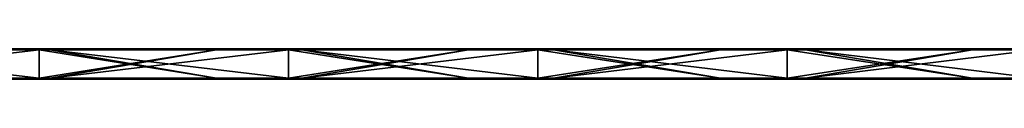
# Model space of a CAD drawing. Header units: millimetres. Extents: x -792 to 792, y -10 to 10.
# Tile 3 of 10: x -598 to -402, y -6 to 0. Entities that reach past the tile are written whole.
import ezdxf

# ---------------------------------------------------------------- set-up
doc = ezdxf.new("R2010")
doc.units = ezdxf.units.MM
doc.header["$LTSCALE"] = 65.185185
for name, color, linetype in [('1', 7, 'CONTINUOUS'), ('10', 7, 'CONTINUOUS'), ('12', 7, 'CONTINUOUS'), ('14', 7, 'CONTINUOUS'), ('2', 7, 'CONTINUOUS'), ('4', 7, 'CONTINUOUS'), ('6', 7, 'CONTINUOUS'), ('8', 7, 'CONTINUOUS')]:
    doc.layers.add(name, color=color, linetype=linetype)

msp = doc.modelspace()

# ---------------------------------------------------------------- linework, layer by layer
at = {"layer": '1', "linetype": 'CONTINUOUS'}
for points in [[(-594.23, 0, 454.8), (-643.74, 0, 454.8), (-594.23, 0, 504.8), (-594.23, 0, 454.8)], [(-643.74, 0, 454.8), (-594.23, 0, 454.8), (-643.74, 0, 404.75), (-643.74, 0, 454.8)], [(-594.23, 0, 504.8), (-643.74, 0, 454.8), (-642.2, 0, 504.8), (-594.23, 0, 504.8)], [(-594.23, 0, 454.8), (-594.23, 0, 404.75), (-643.74, 0, 404.75), (-594.23, 0, 454.8)], [(-609.05, 0, 0.2), (-643.74, 0, 0.2), (-594.23, 0, 4.35), (-609.05, 0, 0.2)], [(-594.23, 0, 4.35), (-643.74, 0, 0.2), (-643.74, 0, 4.35), (-594.23, 0, 4.35)], [(-594.23, 0, 4.35), (-643.74, 0, 4.35), (-594.23, 0, 54.4), (-594.23, 0, 4.35)], [(-594.23, 0, 54.4), (-643.74, 0, 4.35), (-643.74, 0, 54.4), (-594.23, 0, 54.4)], [(-594.23, 0, 54.4), (-643.74, 0, 54.4), (-594.23, 0, 104.45), (-594.23, 0, 54.4)], [(-594.23, 0, 104.45), (-643.74, 0, 54.4), (-643.74, 0, 104.45), (-594.23, 0, 104.45)], [(-594.23, 0, 104.45), (-643.74, 0, 104.45), (-594.23, 0, 154.5), (-594.23, 0, 104.45)], [(-594.23, 0, 154.5), (-643.74, 0, 104.45), (-643.74, 0, 154.5), (-594.23, 0, 154.5)], [(-594.23, 0, 154.5), (-643.74, 0, 154.5), (-594.23, 0, 204.55), (-594.23, 0, 154.5)], [(-594.23, 0, 204.55), (-643.74, 0, 154.5), (-643.74, 0, 204.55), (-594.23, 0, 204.55)], [(-594.23, 0, 204.55), (-643.74, 0, 204.55), (-594.23, 0, 254.6), (-594.23, 0, 204.55)], [(-594.23, 0, 254.6), (-643.74, 0, 204.55), (-643.74, 0, 254.6), (-594.23, 0, 254.6)], [(-594.23, 0, 254.6), (-643.74, 0, 254.6), (-594.23, 0, 304.65), (-594.23, 0, 254.6)], [(-594.23, 0, 304.65), (-643.74, 0, 254.6), (-643.74, 0, 304.65), (-594.23, 0, 304.65)], [(-594.23, 0, 304.65), (-643.74, 0, 304.65), (-594.23, 0, 354.7), (-594.23, 0, 304.65)], [(-594.23, 0, 354.7), (-643.74, 0, 304.65), (-643.74, 0, 354.7), (-594.23, 0, 354.7)], [(-594.23, 0, 354.7), (-643.74, 0, 354.7), (-594.23, 0, 404.75), (-594.23, 0, 354.7)], [(-594.23, 0, 404.75), (-643.74, 0, 354.7), (-643.74, 0, 404.75), (-594.23, 0, 404.75)], [(-594.23, 0, 0.2), (-609.05, 0, 0.2), (-594.23, 0, 4.35), (-594.23, 0, 0.2)], [(-544.71, 0, 454.8), (-594.23, 0, 454.8), (-544.71, 0, 504.8), (-544.71, 0, 454.8)], [(-594.23, 0, 454.8), (-544.71, 0, 454.8), (-594.23, 0, 404.75), (-594.23, 0, 454.8)], [(-544.71, 0, 504.8), (-594.23, 0, 454.8), (-592.15, 0, 504.8), (-544.71, 0, 504.8)], [(-592.15, 0, 504.8), (-594.23, 0, 454.8), (-594.23, 0, 504.8), (-592.15, 0, 504.8)], [(-544.71, 0, 454.8), (-544.71, 0, 404.75), (-594.23, 0, 404.75), (-544.71, 0, 454.8)], [(-559, 0, 0.2), (-594.23, 0, 0.2), (-544.71, 0, 4.35), (-559, 0, 0.2)], [(-544.71, 0, 4.35), (-594.23, 0, 0.2), (-594.23, 0, 4.35), (-544.71, 0, 4.35)], [(-544.71, 0, 4.35), (-594.23, 0, 4.35), (-544.71, 0, 54.4), (-544.71, 0, 4.35)], [(-544.71, 0, 54.4), (-594.23, 0, 4.35), (-594.23, 0, 54.4), (-544.71, 0, 54.4)], [(-544.71, 0, 54.4), (-594.23, 0, 54.4), (-544.71, 0, 104.45), (-544.71, 0, 54.4)], [(-544.71, 0, 104.45), (-594.23, 0, 54.4), (-594.23, 0, 104.45), (-544.71, 0, 104.45)], [(-544.71, 0, 104.45), (-594.23, 0, 104.45), (-544.71, 0, 154.5), (-544.71, 0, 104.45)], [(-544.71, 0, 154.5), (-594.23, 0, 104.45), (-594.23, 0, 154.5), (-544.71, 0, 154.5)], [(-544.71, 0, 154.5), (-594.23, 0, 154.5), (-544.71, 0, 204.55), (-544.71, 0, 154.5)], [(-544.71, 0, 204.55), (-594.23, 0, 154.5), (-594.23, 0, 204.55), (-544.71, 0, 204.55)], [(-544.71, 0, 204.55), (-594.23, 0, 204.55), (-544.71, 0, 254.6), (-544.71, 0, 204.55)], [(-544.71, 0, 254.6), (-594.23, 0, 204.55), (-594.23, 0, 254.6), (-544.71, 0, 254.6)], [(-544.71, 0, 254.6), (-594.23, 0, 254.6), (-544.71, 0, 304.65), (-544.71, 0, 254.6)], [(-544.71, 0, 304.65), (-594.23, 0, 254.6), (-594.23, 0, 304.65), (-544.71, 0, 304.65)], [(-544.71, 0, 304.65), (-594.23, 0, 304.65), (-544.71, 0, 354.7), (-544.71, 0, 304.65)], [(-544.71, 0, 354.7), (-594.23, 0, 304.65), (-594.23, 0, 354.7), (-544.71, 0, 354.7)], [(-544.71, 0, 354.7), (-594.23, 0, 354.7), (-544.71, 0, 404.75), (-544.71, 0, 354.7)], [(-544.71, 0, 404.75), (-594.23, 0, 354.7), (-594.23, 0, 404.75), (-544.71, 0, 404.75)], [(-544.71, 0, 0.2), (-559, 0, 0.2), (-544.71, 0, 4.35), (-544.71, 0, 0.2)], [(-495.19, 0, 454.8), (-544.71, 0, 454.8), (-495.19, 0, 504.8), (-495.19, 0, 454.8)], [(-544.71, 0, 454.8), (-495.19, 0, 454.8), (-544.71, 0, 404.75), (-544.71, 0, 454.8)], [(-495.19, 0, 504.8), (-544.71, 0, 454.8), (-542.1, 0, 504.8), (-495.19, 0, 504.8)], [(-542.1, 0, 504.8), (-544.71, 0, 454.8), (-544.71, 0, 504.8), (-542.1, 0, 504.8)], [(-495.19, 0, 454.8), (-495.19, 0, 404.75), (-544.71, 0, 404.75), (-495.19, 0, 454.8)], [(-508.95, 0, 0.2), (-544.71, 0, 0.2), (-495.19, 0, 4.35), (-508.95, 0, 0.2)], [(-495.19, 0, 4.35), (-544.71, 0, 0.2), (-544.71, 0, 4.35), (-495.19, 0, 4.35)], [(-495.19, 0, 4.35), (-544.71, 0, 4.35), (-495.19, 0, 54.4), (-495.19, 0, 4.35)], [(-495.19, 0, 54.4), (-544.71, 0, 4.35), (-544.71, 0, 54.4), (-495.19, 0, 54.4)], [(-495.19, 0, 54.4), (-544.71, 0, 54.4), (-495.19, 0, 104.45), (-495.19, 0, 54.4)], [(-495.19, 0, 104.45), (-544.71, 0, 54.4), (-544.71, 0, 104.45), (-495.19, 0, 104.45)], [(-495.19, 0, 104.45), (-544.71, 0, 104.45), (-495.19, 0, 154.5), (-495.19, 0, 104.45)], [(-495.19, 0, 154.5), (-544.71, 0, 104.45), (-544.71, 0, 154.5), (-495.19, 0, 154.5)], [(-495.19, 0, 154.5), (-544.71, 0, 154.5), (-495.19, 0, 204.55), (-495.19, 0, 154.5)], [(-495.19, 0, 204.55), (-544.71, 0, 154.5), (-544.71, 0, 204.55), (-495.19, 0, 204.55)], [(-495.19, 0, 204.55), (-544.71, 0, 204.55), (-495.19, 0, 254.6), (-495.19, 0, 204.55)], [(-495.19, 0, 254.6), (-544.71, 0, 204.55), (-544.71, 0, 254.6), (-495.19, 0, 254.6)], [(-495.19, 0, 254.6), (-544.71, 0, 254.6), (-495.19, 0, 304.65), (-495.19, 0, 254.6)], [(-495.19, 0, 304.65), (-544.71, 0, 254.6), (-544.71, 0, 304.65), (-495.19, 0, 304.65)], [(-495.19, 0, 304.65), (-544.71, 0, 304.65), (-495.19, 0, 354.7), (-495.19, 0, 304.65)], [(-495.19, 0, 354.7), (-544.71, 0, 304.65), (-544.71, 0, 354.7), (-495.19, 0, 354.7)], [(-495.19, 0, 354.7), (-544.71, 0, 354.7), (-495.19, 0, 404.75), (-495.19, 0, 354.7)], [(-495.19, 0, 404.75), (-544.71, 0, 354.7), (-544.71, 0, 404.75), (-495.19, 0, 404.75)], [(-495.19, 0, 0.2), (-508.95, 0, 0.2), (-495.19, 0, 4.35), (-495.19, 0, 0.2)], [(-445.67, 0, 454.8), (-495.19, 0, 454.8), (-445.67, 0, 504.8), (-445.67, 0, 454.8)], [(-495.19, 0, 454.8), (-445.67, 0, 454.8), (-495.19, 0, 404.75), (-495.19, 0, 454.8)], [(-445.67, 0, 504.8), (-495.19, 0, 454.8), (-492.05, 0, 504.8), (-445.67, 0, 504.8)], [(-492.05, 0, 504.8), (-495.19, 0, 454.8), (-495.19, 0, 504.8), (-492.05, 0, 504.8)], [(-445.67, 0, 454.8), (-445.67, 0, 404.75), (-495.19, 0, 404.75), (-445.67, 0, 454.8)], [(-458.9, 0, 0.2), (-495.19, 0, 0.2), (-445.67, 0, 4.35), (-458.9, 0, 0.2)], [(-445.67, 0, 4.35), (-495.19, 0, 0.2), (-495.19, 0, 4.35), (-445.67, 0, 4.35)], [(-445.67, 0, 4.35), (-495.19, 0, 4.35), (-445.67, 0, 54.4), (-445.67, 0, 4.35)], [(-445.67, 0, 54.4), (-495.19, 0, 4.35), (-495.19, 0, 54.4), (-445.67, 0, 54.4)], [(-445.67, 0, 54.4), (-495.19, 0, 54.4), (-445.67, 0, 104.45), (-445.67, 0, 54.4)], [(-445.67, 0, 104.45), (-495.19, 0, 54.4), (-495.19, 0, 104.45), (-445.67, 0, 104.45)], [(-445.67, 0, 104.45), (-495.19, 0, 104.45), (-445.67, 0, 154.5), (-445.67, 0, 104.45)], [(-445.67, 0, 154.5), (-495.19, 0, 104.45), (-495.19, 0, 154.5), (-445.67, 0, 154.5)], [(-445.67, 0, 154.5), (-495.19, 0, 154.5), (-445.67, 0, 204.55), (-445.67, 0, 154.5)], [(-445.67, 0, 204.55), (-495.19, 0, 154.5), (-495.19, 0, 204.55), (-445.67, 0, 204.55)], [(-445.67, 0, 204.55), (-495.19, 0, 204.55), (-445.67, 0, 254.6), (-445.67, 0, 204.55)], [(-445.67, 0, 254.6), (-495.19, 0, 204.55), (-495.19, 0, 254.6), (-445.67, 0, 254.6)], [(-445.67, 0, 254.6), (-495.19, 0, 254.6), (-445.67, 0, 304.65), (-445.67, 0, 254.6)], [(-445.67, 0, 304.65), (-495.19, 0, 254.6), (-495.19, 0, 304.65), (-445.67, 0, 304.65)], [(-445.67, 0, 304.65), (-495.19, 0, 304.65), (-445.67, 0, 354.7), (-445.67, 0, 304.65)], [(-445.67, 0, 354.7), (-495.19, 0, 304.65), (-495.19, 0, 354.7), (-445.67, 0, 354.7)], [(-445.67, 0, 354.7), (-495.19, 0, 354.7), (-445.67, 0, 404.75), (-445.67, 0, 354.7)], [(-445.67, 0, 404.75), (-495.19, 0, 354.7), (-495.19, 0, 404.75), (-445.67, 0, 404.75)], [(-445.67, 0, 0.2), (-458.9, 0, 0.2), (-445.67, 0, 4.35), (-445.67, 0, 0.2)], [(-396.15, 0, 454.8), (-445.67, 0, 454.8), (-396.15, 0, 504.8), (-396.15, 0, 454.8)], [(-445.67, 0, 454.8), (-396.15, 0, 454.8), (-445.67, 0, 404.75), (-445.67, 0, 454.8)], [(-396.15, 0, 504.8), (-445.67, 0, 454.8), (-442, 0, 504.8), (-396.15, 0, 504.8)], [(-442, 0, 504.8), (-445.67, 0, 454.8), (-445.67, 0, 504.8), (-442, 0, 504.8)], [(-396.15, 0, 454.8), (-396.15, 0, 404.75), (-445.67, 0, 404.75), (-396.15, 0, 454.8)], [(-408.85, 0, 0.2), (-445.67, 0, 0.2), (-396.15, 0, 4.35), (-408.85, 0, 0.2)], [(-396.15, 0, 4.35), (-445.67, 0, 0.2), (-445.67, 0, 4.35), (-396.15, 0, 4.35)], [(-396.15, 0, 4.35), (-445.67, 0, 4.35), (-396.15, 0, 54.4), (-396.15, 0, 4.35)], [(-396.15, 0, 54.4), (-445.67, 0, 4.35), (-445.67, 0, 54.4), (-396.15, 0, 54.4)], [(-396.15, 0, 54.4), (-445.67, 0, 54.4), (-396.15, 0, 104.45), (-396.15, 0, 54.4)], [(-396.15, 0, 104.45), (-445.67, 0, 54.4), (-445.67, 0, 104.45), (-396.15, 0, 104.45)], [(-396.15, 0, 104.45), (-445.67, 0, 104.45), (-396.15, 0, 154.5), (-396.15, 0, 104.45)], [(-396.15, 0, 154.5), (-445.67, 0, 104.45), (-445.67, 0, 154.5), (-396.15, 0, 154.5)], [(-396.15, 0, 154.5), (-445.67, 0, 154.5), (-396.15, 0, 204.55), (-396.15, 0, 154.5)], [(-396.15, 0, 204.55), (-445.67, 0, 154.5), (-445.67, 0, 204.55), (-396.15, 0, 204.55)], [(-396.15, 0, 204.55), (-445.67, 0, 204.55), (-396.15, 0, 254.6), (-396.15, 0, 204.55)], [(-396.15, 0, 254.6), (-445.67, 0, 204.55), (-445.67, 0, 254.6), (-396.15, 0, 254.6)], [(-396.15, 0, 254.6), (-445.67, 0, 254.6), (-396.15, 0, 304.65), (-396.15, 0, 254.6)], [(-396.15, 0, 304.65), (-445.67, 0, 254.6), (-445.67, 0, 304.65), (-396.15, 0, 304.65)], [(-396.15, 0, 304.65), (-445.67, 0, 304.65), (-396.15, 0, 354.7), (-396.15, 0, 304.65)], [(-396.15, 0, 354.7), (-445.67, 0, 304.65), (-445.67, 0, 354.7), (-396.15, 0, 354.7)], [(-396.15, 0, 354.7), (-445.67, 0, 354.7), (-396.15, 0, 404.75), (-396.15, 0, 354.7)], [(-396.15, 0, 404.75), (-445.67, 0, 354.7), (-445.67, 0, 404.75), (-396.15, 0, 404.75)], [(-396.15, 0, 0.2), (-408.85, 0, 0.2), (-396.15, 0, 4.35), (-396.15, 0, 0.2)]]:
    msp.add_3dface(points, dxfattribs=at)
at = {"layer": '10', "linetype": 'CONTINUOUS'}
for points in [[(-592.15, 0, 504.8), (-594.23, 0, 504.8), (-642.2, -0.03, 504.9), (-592.15, 0, 504.8)], [(-592.15, 0, 504.8), (-642.2, -0.03, 504.9), (-592.15, -0.03, 504.9), (-592.15, 0, 504.8)], [(-594.23, 0, 504.8), (-642.2, 0, 504.8), (-642.2, -0.03, 504.9), (-594.23, 0, 504.8)], [(-542.1, 0, 504.8), (-544.71, 0, 504.8), (-592.15, -0.03, 504.9), (-542.1, 0, 504.8)], [(-542.1, 0, 504.8), (-592.15, -0.03, 504.9), (-542.1, -0.03, 504.9), (-542.1, 0, 504.8)], [(-544.71, 0, 504.8), (-592.15, 0, 504.8), (-592.15, -0.03, 504.9), (-544.71, 0, 504.8)], [(-492.05, 0, 504.8), (-495.19, 0, 504.8), (-542.1, -0.03, 504.9), (-492.05, 0, 504.8)], [(-492.05, 0, 504.8), (-542.1, -0.03, 504.9), (-492.05, -0.03, 504.9), (-492.05, 0, 504.8)], [(-495.19, 0, 504.8), (-542.1, 0, 504.8), (-542.1, -0.03, 504.9), (-495.19, 0, 504.8)], [(-442, 0, 504.8), (-445.67, 0, 504.8), (-492.05, -0.03, 504.9), (-442, 0, 504.8)], [(-442, 0, 504.8), (-492.05, -0.03, 504.9), (-442, -0.03, 504.9), (-442, 0, 504.8)], [(-445.67, 0, 504.8), (-492.05, 0, 504.8), (-492.05, -0.03, 504.9), (-445.67, 0, 504.8)], [(-391.95, 0, 504.8), (-396.15, 0, 504.8), (-442, -0.03, 504.9), (-391.95, 0, 504.8)], [(-391.95, 0, 504.8), (-442, -0.03, 504.9), (-391.95, -0.03, 504.9), (-391.95, 0, 504.8)], [(-396.15, 0, 504.8), (-442, 0, 504.8), (-442, -0.03, 504.9), (-396.15, 0, 504.8)], [(-642.2, -0.03, 504.9), (-642.2, -0.1, 504.97), (-592.15, -0.03, 504.9), (-642.2, -0.03, 504.9)], [(-592.15, -0.03, 504.9), (-642.2, -0.1, 504.97), (-592.15, -0.1, 504.97), (-592.15, -0.03, 504.9)], [(-642.2, -0.2, 505), (-594.23, -0.2, 505), (-592.15, -0.1, 504.97), (-642.2, -0.2, 505)], [(-642.2, -0.1, 504.97), (-642.2, -0.2, 505), (-592.15, -0.1, 504.97), (-642.2, -0.1, 504.97)], [(-594.23, -0.2, 505), (-592.15, -0.2, 505), (-592.15, -0.1, 504.97), (-594.23, -0.2, 505)], [(-592.15, -0.03, 504.9), (-592.15, -0.1, 504.97), (-542.1, -0.03, 504.9), (-592.15, -0.03, 504.9)], [(-542.1, -0.03, 504.9), (-592.15, -0.1, 504.97), (-542.1, -0.1, 504.97), (-542.1, -0.03, 504.9)], [(-592.15, -0.2, 505), (-544.71, -0.2, 505), (-542.1, -0.1, 504.97), (-592.15, -0.2, 505)], [(-592.15, -0.1, 504.97), (-592.15, -0.2, 505), (-542.1, -0.1, 504.97), (-592.15, -0.1, 504.97)], [(-544.71, -0.2, 505), (-542.1, -0.2, 505), (-542.1, -0.1, 504.97), (-544.71, -0.2, 505)], [(-542.1, -0.03, 504.9), (-542.1, -0.1, 504.97), (-492.05, -0.03, 504.9), (-542.1, -0.03, 504.9)], [(-492.05, -0.03, 504.9), (-542.1, -0.1, 504.97), (-492.05, -0.1, 504.97), (-492.05, -0.03, 504.9)], [(-542.1, -0.2, 505), (-495.19, -0.2, 505), (-492.05, -0.1, 504.97), (-542.1, -0.2, 505)], [(-542.1, -0.1, 504.97), (-542.1, -0.2, 505), (-492.05, -0.1, 504.97), (-542.1, -0.1, 504.97)], [(-495.19, -0.2, 505), (-492.05, -0.2, 505), (-492.05, -0.1, 504.97), (-495.19, -0.2, 505)], [(-492.05, -0.03, 504.9), (-492.05, -0.1, 504.97), (-442, -0.03, 504.9), (-492.05, -0.03, 504.9)], [(-442, -0.03, 504.9), (-492.05, -0.1, 504.97), (-442, -0.1, 504.97), (-442, -0.03, 504.9)], [(-492.05, -0.2, 505), (-445.67, -0.2, 505), (-442, -0.1, 504.97), (-492.05, -0.2, 505)], [(-492.05, -0.1, 504.97), (-492.05, -0.2, 505), (-442, -0.1, 504.97), (-492.05, -0.1, 504.97)], [(-445.67, -0.2, 505), (-442, -0.2, 505), (-442, -0.1, 504.97), (-445.67, -0.2, 505)], [(-442, -0.03, 504.9), (-442, -0.1, 504.97), (-391.95, -0.03, 504.9), (-442, -0.03, 504.9)], [(-391.95, -0.03, 504.9), (-442, -0.1, 504.97), (-391.95, -0.1, 504.97), (-391.95, -0.03, 504.9)], [(-442, -0.2, 505), (-396.15, -0.2, 505), (-391.95, -0.1, 504.97), (-442, -0.2, 505)], [(-442, -0.1, 504.97), (-442, -0.2, 505), (-391.95, -0.1, 504.97), (-442, -0.1, 504.97)]]:
    msp.add_3dface(points, dxfattribs=at)
at = {"layer": '12', "linetype": 'CONTINUOUS'}
for points in [[(-609.05, 0, 0.2), (-594.23, 0, 0.2), (-559, -0.03, 0.1), (-609.05, 0, 0.2)], [(-609.05, 0, 0.2), (-559, -0.03, 0.1), (-609.05, -0.03, 0.1), (-609.05, 0, 0.2)], [(-594.23, 0, 0.2), (-559, 0, 0.2), (-559, -0.03, 0.1), (-594.23, 0, 0.2)], [(-559, 0, 0.2), (-544.71, 0, 0.2), (-508.95, -0.03, 0.1), (-559, 0, 0.2)], [(-559, 0, 0.2), (-508.95, -0.03, 0.1), (-559, -0.03, 0.1), (-559, 0, 0.2)], [(-544.71, 0, 0.2), (-508.95, 0, 0.2), (-508.95, -0.03, 0.1), (-544.71, 0, 0.2)], [(-508.95, 0, 0.2), (-495.19, 0, 0.2), (-458.9, -0.03, 0.1), (-508.95, 0, 0.2)], [(-508.95, 0, 0.2), (-458.9, -0.03, 0.1), (-508.95, -0.03, 0.1), (-508.95, 0, 0.2)], [(-495.19, 0, 0.2), (-458.9, 0, 0.2), (-458.9, -0.03, 0.1), (-495.19, 0, 0.2)], [(-458.9, 0, 0.2), (-445.67, 0, 0.2), (-408.85, -0.03, 0.1), (-458.9, 0, 0.2)], [(-458.9, 0, 0.2), (-408.85, -0.03, 0.1), (-458.9, -0.03, 0.1), (-458.9, 0, 0.2)], [(-445.67, 0, 0.2), (-408.85, 0, 0.2), (-408.85, -0.03, 0.1), (-445.67, 0, 0.2)], [(-408.85, 0, 0.2), (-396.15, 0, 0.2), (-358.8, -0.03, 0.1), (-408.85, 0, 0.2)], [(-408.85, 0, 0.2), (-358.8, -0.03, 0.1), (-408.85, -0.03, 0.1), (-408.85, 0, 0.2)], [(-559, -0.03, 0.1), (-559, -0.1, 0.03), (-609.05, -0.03, 0.1), (-559, -0.03, 0.1)], [(-609.05, -0.03, 0.1), (-559, -0.1, 0.03), (-609.05, -0.1, 0.03), (-609.05, -0.03, 0.1)], [(-559, -0.2), (-594.23, -0.2), (-609.05, -0.1, 0.03), (-559, -0.2)], [(-559, -0.1, 0.03), (-559, -0.2), (-609.05, -0.1, 0.03), (-559, -0.1, 0.03)], [(-594.23, -0.2), (-609.05, -0.2), (-609.05, -0.1, 0.03), (-594.23, -0.2)], [(-508.95, -0.03, 0.1), (-508.95, -0.1, 0.03), (-559, -0.03, 0.1), (-508.95, -0.03, 0.1)], [(-559, -0.03, 0.1), (-508.95, -0.1, 0.03), (-559, -0.1, 0.03), (-559, -0.03, 0.1)], [(-508.95, -0.2), (-544.71, -0.2), (-559, -0.1, 0.03), (-508.95, -0.2)], [(-508.95, -0.1, 0.03), (-508.95, -0.2), (-559, -0.1, 0.03), (-508.95, -0.1, 0.03)], [(-544.71, -0.2), (-559, -0.2), (-559, -0.1, 0.03), (-544.71, -0.2)], [(-458.9, -0.03, 0.1), (-458.9, -0.1, 0.03), (-508.95, -0.03, 0.1), (-458.9, -0.03, 0.1)], [(-508.95, -0.03, 0.1), (-458.9, -0.1, 0.03), (-508.95, -0.1, 0.03), (-508.95, -0.03, 0.1)], [(-458.9, -0.2), (-495.19, -0.2), (-508.95, -0.1, 0.03), (-458.9, -0.2)], [(-458.9, -0.1, 0.03), (-458.9, -0.2), (-508.95, -0.1, 0.03), (-458.9, -0.1, 0.03)], [(-495.19, -0.2), (-508.95, -0.2), (-508.95, -0.1, 0.03), (-495.19, -0.2)], [(-408.85, -0.03, 0.1), (-408.85, -0.1, 0.03), (-458.9, -0.03, 0.1), (-408.85, -0.03, 0.1)], [(-458.9, -0.03, 0.1), (-408.85, -0.1, 0.03), (-458.9, -0.1, 0.03), (-458.9, -0.03, 0.1)], [(-408.85, -0.2), (-445.67, -0.2), (-458.9, -0.1, 0.03), (-408.85, -0.2)], [(-408.85, -0.1, 0.03), (-408.85, -0.2), (-458.9, -0.1, 0.03), (-408.85, -0.1, 0.03)], [(-445.67, -0.2), (-458.9, -0.2), (-458.9, -0.1, 0.03), (-445.67, -0.2)], [(-358.8, -0.03, 0.1), (-358.8, -0.1, 0.03), (-408.85, -0.03, 0.1), (-358.8, -0.03, 0.1)], [(-408.85, -0.03, 0.1), (-358.8, -0.1, 0.03), (-408.85, -0.1, 0.03), (-408.85, -0.03, 0.1)], [(-358.8, -0.2), (-396.15, -0.2), (-408.85, -0.1, 0.03), (-358.8, -0.2)], [(-358.8, -0.1, 0.03), (-358.8, -0.2), (-408.85, -0.1, 0.03), (-358.8, -0.1, 0.03)], [(-396.15, -0.2), (-408.85, -0.2), (-408.85, -0.1, 0.03), (-396.15, -0.2)]]:
    msp.add_3dface(points, dxfattribs=at)
at = {"layer": '14', "linetype": 'CONTINUOUS'}
for points in [[(-642.2, -5.8), (-594.23, -5.8), (-592.15, -5.9, 0.03), (-642.2, -5.8)], [(-642.2, -5.9, 0.03), (-642.2, -5.8), (-592.15, -5.9, 0.03), (-642.2, -5.9, 0.03)], [(-594.23, -5.8), (-592.15, -5.8), (-592.15, -5.9, 0.03), (-594.23, -5.8)], [(-592.15, -5.8), (-544.71, -5.8), (-542.1, -5.9, 0.03), (-592.15, -5.8)], [(-592.15, -5.9, 0.03), (-592.15, -5.8), (-542.1, -5.9, 0.03), (-592.15, -5.9, 0.03)], [(-544.71, -5.8), (-542.1, -5.8), (-542.1, -5.9, 0.03), (-544.71, -5.8)], [(-542.1, -5.8), (-495.19, -5.8), (-492.05, -5.9, 0.03), (-542.1, -5.8)], [(-542.1, -5.9, 0.03), (-542.1, -5.8), (-492.05, -5.9, 0.03), (-542.1, -5.9, 0.03)], [(-495.19, -5.8), (-492.05, -5.8), (-492.05, -5.9, 0.03), (-495.19, -5.8)], [(-492.05, -5.8), (-445.67, -5.8), (-442, -5.9, 0.03), (-492.05, -5.8)], [(-492.05, -5.9, 0.03), (-492.05, -5.8), (-442, -5.9, 0.03), (-492.05, -5.9, 0.03)], [(-445.67, -5.8), (-442, -5.8), (-442, -5.9, 0.03), (-445.67, -5.8)], [(-442, -5.8), (-396.15, -5.8), (-391.95, -5.9, 0.03), (-442, -5.8)], [(-442, -5.9, 0.03), (-442, -5.8), (-391.95, -5.9, 0.03), (-442, -5.9, 0.03)], [(-642.2, -5.97, 0.1), (-642.2, -5.9, 0.03), (-592.15, -5.97, 0.1), (-642.2, -5.97, 0.1)], [(-592.15, -5.97, 0.1), (-642.2, -5.9, 0.03), (-592.15, -5.9, 0.03), (-592.15, -5.97, 0.1)], [(-592.15, -6, 0.2), (-594.23, -6, 0.2), (-642.2, -5.97, 0.1), (-592.15, -6, 0.2)], [(-592.15, -6, 0.2), (-642.2, -5.97, 0.1), (-592.15, -5.97, 0.1), (-592.15, -6, 0.2)], [(-594.23, -6, 0.2), (-642.2, -6, 0.2), (-642.2, -5.97, 0.1), (-594.23, -6, 0.2)], [(-592.15, -5.97, 0.1), (-592.15, -5.9, 0.03), (-542.1, -5.97, 0.1), (-592.15, -5.97, 0.1)], [(-542.1, -5.97, 0.1), (-592.15, -5.9, 0.03), (-542.1, -5.9, 0.03), (-542.1, -5.97, 0.1)], [(-542.1, -6, 0.2), (-544.71, -6, 0.2), (-592.15, -5.97, 0.1), (-542.1, -6, 0.2)], [(-542.1, -6, 0.2), (-592.15, -5.97, 0.1), (-542.1, -5.97, 0.1), (-542.1, -6, 0.2)], [(-544.71, -6, 0.2), (-592.15, -6, 0.2), (-592.15, -5.97, 0.1), (-544.71, -6, 0.2)], [(-542.1, -5.97, 0.1), (-542.1, -5.9, 0.03), (-492.05, -5.97, 0.1), (-542.1, -5.97, 0.1)], [(-492.05, -5.97, 0.1), (-542.1, -5.9, 0.03), (-492.05, -5.9, 0.03), (-492.05, -5.97, 0.1)], [(-492.05, -6, 0.2), (-495.19, -6, 0.2), (-542.1, -5.97, 0.1), (-492.05, -6, 0.2)], [(-492.05, -6, 0.2), (-542.1, -5.97, 0.1), (-492.05, -5.97, 0.1), (-492.05, -6, 0.2)], [(-495.19, -6, 0.2), (-542.1, -6, 0.2), (-542.1, -5.97, 0.1), (-495.19, -6, 0.2)], [(-492.05, -5.97, 0.1), (-492.05, -5.9, 0.03), (-442, -5.97, 0.1), (-492.05, -5.97, 0.1)], [(-442, -5.97, 0.1), (-492.05, -5.9, 0.03), (-442, -5.9, 0.03), (-442, -5.97, 0.1)], [(-442, -6, 0.2), (-445.67, -6, 0.2), (-492.05, -5.97, 0.1), (-442, -6, 0.2)], [(-442, -6, 0.2), (-492.05, -5.97, 0.1), (-442, -5.97, 0.1), (-442, -6, 0.2)], [(-445.67, -6, 0.2), (-492.05, -6, 0.2), (-492.05, -5.97, 0.1), (-445.67, -6, 0.2)], [(-442, -5.97, 0.1), (-442, -5.9, 0.03), (-391.95, -5.97, 0.1), (-442, -5.97, 0.1)], [(-391.95, -5.97, 0.1), (-442, -5.9, 0.03), (-391.95, -5.9, 0.03), (-391.95, -5.97, 0.1)], [(-391.95, -6, 0.2), (-396.15, -6, 0.2), (-442, -5.97, 0.1), (-391.95, -6, 0.2)], [(-391.95, -6, 0.2), (-442, -5.97, 0.1), (-391.95, -5.97, 0.1), (-391.95, -6, 0.2)], [(-396.15, -6, 0.2), (-442, -6, 0.2), (-442, -5.97, 0.1), (-396.15, -6, 0.2)]]:
    msp.add_3dface(points, dxfattribs=at)
at = {"layer": '2', "linetype": 'CONTINUOUS'}
for points in [[(-609.05, -6, 504.8), (-643.74, -6, 504.8), (-594.23, -6, 454.8), (-609.05, -6, 504.8)], [(-594.23, -6, 454.8), (-643.74, -6, 504.8), (-643.74, -6, 454.8), (-594.23, -6, 454.8)], [(-594.23, -6, 454.8), (-643.74, -6, 454.8), (-594.23, -6, 404.75), (-594.23, -6, 454.8)], [(-594.23, -6, 404.75), (-643.74, -6, 454.8), (-643.74, -6, 404.75), (-594.23, -6, 404.75)], [(-594.23, -6, 404.75), (-643.74, -6, 404.75), (-594.23, -6, 354.7), (-594.23, -6, 404.75)], [(-594.23, -6, 354.7), (-643.74, -6, 404.75), (-643.74, -6, 354.7), (-594.23, -6, 354.7)], [(-594.23, -6, 354.7), (-643.74, -6, 354.7), (-594.23, -6, 304.65), (-594.23, -6, 354.7)], [(-594.23, -6, 304.65), (-643.74, -6, 354.7), (-643.74, -6, 304.65), (-594.23, -6, 304.65)], [(-594.23, -6, 304.65), (-643.74, -6, 304.65), (-594.23, -6, 254.6), (-594.23, -6, 304.65)], [(-594.23, -6, 254.6), (-643.74, -6, 304.65), (-643.74, -6, 254.6), (-594.23, -6, 254.6)], [(-594.23, -6, 254.6), (-643.74, -6, 254.6), (-594.23, -6, 204.55), (-594.23, -6, 254.6)], [(-594.23, -6, 204.55), (-643.74, -6, 254.6), (-643.74, -6, 204.55), (-594.23, -6, 204.55)], [(-594.23, -6, 204.55), (-643.74, -6, 204.55), (-594.23, -6, 154.5), (-594.23, -6, 204.55)], [(-594.23, -6, 154.5), (-643.74, -6, 204.55), (-643.74, -6, 154.5), (-594.23, -6, 154.5)], [(-594.23, -6, 154.5), (-643.74, -6, 154.5), (-594.23, -6, 104.45), (-594.23, -6, 154.5)], [(-594.23, -6, 104.45), (-643.74, -6, 154.5), (-643.74, -6, 104.45), (-594.23, -6, 104.45)], [(-594.23, -6, 104.45), (-643.74, -6, 104.45), (-594.23, -6, 54.4), (-594.23, -6, 104.45)], [(-594.23, -6, 54.4), (-643.74, -6, 104.45), (-643.74, -6, 54.4), (-594.23, -6, 54.4)], [(-594.23, -6, 54.4), (-643.74, -6, 54.4), (-594.23, -6, 4.35), (-594.23, -6, 54.4)], [(-594.23, -6, 4.35), (-643.74, -6, 54.4), (-643.74, -6, 4.35), (-594.23, -6, 4.35)], [(-594.23, -6, 4.35), (-643.74, -6, 4.35), (-594.23, -6, 0.2), (-594.23, -6, 4.35)], [(-594.23, -6, 0.2), (-643.74, -6, 4.35), (-642.2, -6, 0.2), (-594.23, -6, 0.2)], [(-594.23, -6, 504.8), (-609.05, -6, 504.8), (-594.23, -6, 454.8), (-594.23, -6, 504.8)], [(-559, -6, 504.8), (-594.23, -6, 504.8), (-544.71, -6, 454.8), (-559, -6, 504.8)], [(-544.71, -6, 454.8), (-594.23, -6, 504.8), (-594.23, -6, 454.8), (-544.71, -6, 454.8)], [(-544.71, -6, 454.8), (-594.23, -6, 454.8), (-544.71, -6, 404.75), (-544.71, -6, 454.8)], [(-544.71, -6, 404.75), (-594.23, -6, 454.8), (-594.23, -6, 404.75), (-544.71, -6, 404.75)], [(-544.71, -6, 404.75), (-594.23, -6, 404.75), (-544.71, -6, 354.7), (-544.71, -6, 404.75)], [(-544.71, -6, 354.7), (-594.23, -6, 404.75), (-594.23, -6, 354.7), (-544.71, -6, 354.7)], [(-544.71, -6, 354.7), (-594.23, -6, 354.7), (-544.71, -6, 304.65), (-544.71, -6, 354.7)], [(-544.71, -6, 304.65), (-594.23, -6, 354.7), (-594.23, -6, 304.65), (-544.71, -6, 304.65)], [(-544.71, -6, 304.65), (-594.23, -6, 304.65), (-544.71, -6, 254.6), (-544.71, -6, 304.65)], [(-544.71, -6, 254.6), (-594.23, -6, 304.65), (-594.23, -6, 254.6), (-544.71, -6, 254.6)], [(-544.71, -6, 254.6), (-594.23, -6, 254.6), (-544.71, -6, 204.55), (-544.71, -6, 254.6)], [(-544.71, -6, 204.55), (-594.23, -6, 254.6), (-594.23, -6, 204.55), (-544.71, -6, 204.55)], [(-544.71, -6, 204.55), (-594.23, -6, 204.55), (-544.71, -6, 154.5), (-544.71, -6, 204.55)], [(-544.71, -6, 154.5), (-594.23, -6, 204.55), (-594.23, -6, 154.5), (-544.71, -6, 154.5)], [(-544.71, -6, 154.5), (-594.23, -6, 154.5), (-544.71, -6, 104.45), (-544.71, -6, 154.5)], [(-544.71, -6, 104.45), (-594.23, -6, 154.5), (-594.23, -6, 104.45), (-544.71, -6, 104.45)], [(-544.71, -6, 104.45), (-594.23, -6, 104.45), (-544.71, -6, 54.4), (-544.71, -6, 104.45)], [(-544.71, -6, 54.4), (-594.23, -6, 104.45), (-594.23, -6, 54.4), (-544.71, -6, 54.4)], [(-544.71, -6, 54.4), (-594.23, -6, 54.4), (-544.71, -6, 4.35), (-544.71, -6, 54.4)], [(-544.71, -6, 4.35), (-594.23, -6, 54.4), (-594.23, -6, 4.35), (-544.71, -6, 4.35)], [(-544.71, -6, 4.35), (-594.23, -6, 4.35), (-544.71, -6, 0.2), (-544.71, -6, 4.35)], [(-544.71, -6, 0.2), (-594.23, -6, 4.35), (-592.15, -6, 0.2), (-544.71, -6, 0.2)], [(-592.15, -6, 0.2), (-594.23, -6, 4.35), (-594.23, -6, 0.2), (-592.15, -6, 0.2)], [(-544.71, -6, 504.8), (-559, -6, 504.8), (-544.71, -6, 454.8), (-544.71, -6, 504.8)], [(-508.95, -6, 504.8), (-544.71, -6, 504.8), (-495.19, -6, 454.8), (-508.95, -6, 504.8)], [(-495.19, -6, 454.8), (-544.71, -6, 504.8), (-544.71, -6, 454.8), (-495.19, -6, 454.8)], [(-495.19, -6, 454.8), (-544.71, -6, 454.8), (-495.19, -6, 404.75), (-495.19, -6, 454.8)], [(-495.19, -6, 404.75), (-544.71, -6, 454.8), (-544.71, -6, 404.75), (-495.19, -6, 404.75)], [(-495.19, -6, 404.75), (-544.71, -6, 404.75), (-495.19, -6, 354.7), (-495.19, -6, 404.75)], [(-495.19, -6, 354.7), (-544.71, -6, 404.75), (-544.71, -6, 354.7), (-495.19, -6, 354.7)], [(-495.19, -6, 354.7), (-544.71, -6, 354.7), (-495.19, -6, 304.65), (-495.19, -6, 354.7)], [(-495.19, -6, 304.65), (-544.71, -6, 354.7), (-544.71, -6, 304.65), (-495.19, -6, 304.65)], [(-495.19, -6, 304.65), (-544.71, -6, 304.65), (-495.19, -6, 254.6), (-495.19, -6, 304.65)], [(-495.19, -6, 254.6), (-544.71, -6, 304.65), (-544.71, -6, 254.6), (-495.19, -6, 254.6)], [(-495.19, -6, 254.6), (-544.71, -6, 254.6), (-495.19, -6, 204.55), (-495.19, -6, 254.6)], [(-495.19, -6, 204.55), (-544.71, -6, 254.6), (-544.71, -6, 204.55), (-495.19, -6, 204.55)], [(-495.19, -6, 204.55), (-544.71, -6, 204.55), (-495.19, -6, 154.5), (-495.19, -6, 204.55)], [(-495.19, -6, 154.5), (-544.71, -6, 204.55), (-544.71, -6, 154.5), (-495.19, -6, 154.5)], [(-495.19, -6, 154.5), (-544.71, -6, 154.5), (-495.19, -6, 104.45), (-495.19, -6, 154.5)], [(-495.19, -6, 104.45), (-544.71, -6, 154.5), (-544.71, -6, 104.45), (-495.19, -6, 104.45)], [(-495.19, -6, 104.45), (-544.71, -6, 104.45), (-495.19, -6, 54.4), (-495.19, -6, 104.45)], [(-495.19, -6, 54.4), (-544.71, -6, 104.45), (-544.71, -6, 54.4), (-495.19, -6, 54.4)], [(-495.19, -6, 54.4), (-544.71, -6, 54.4), (-495.19, -6, 4.35), (-495.19, -6, 54.4)], [(-495.19, -6, 4.35), (-544.71, -6, 54.4), (-544.71, -6, 4.35), (-495.19, -6, 4.35)], [(-495.19, -6, 4.35), (-544.71, -6, 4.35), (-495.19, -6, 0.2), (-495.19, -6, 4.35)], [(-495.19, -6, 0.2), (-544.71, -6, 4.35), (-542.1, -6, 0.2), (-495.19, -6, 0.2)], [(-542.1, -6, 0.2), (-544.71, -6, 4.35), (-544.71, -6, 0.2), (-542.1, -6, 0.2)], [(-495.19, -6, 504.8), (-508.95, -6, 504.8), (-495.19, -6, 454.8), (-495.19, -6, 504.8)], [(-458.9, -6, 504.8), (-495.19, -6, 504.8), (-445.67, -6, 454.8), (-458.9, -6, 504.8)], [(-445.67, -6, 454.8), (-495.19, -6, 504.8), (-495.19, -6, 454.8), (-445.67, -6, 454.8)], [(-445.67, -6, 454.8), (-495.19, -6, 454.8), (-445.67, -6, 404.75), (-445.67, -6, 454.8)], [(-445.67, -6, 404.75), (-495.19, -6, 454.8), (-495.19, -6, 404.75), (-445.67, -6, 404.75)], [(-445.67, -6, 404.75), (-495.19, -6, 404.75), (-445.67, -6, 354.7), (-445.67, -6, 404.75)], [(-445.67, -6, 354.7), (-495.19, -6, 404.75), (-495.19, -6, 354.7), (-445.67, -6, 354.7)], [(-445.67, -6, 354.7), (-495.19, -6, 354.7), (-445.67, -6, 304.65), (-445.67, -6, 354.7)], [(-445.67, -6, 304.65), (-495.19, -6, 354.7), (-495.19, -6, 304.65), (-445.67, -6, 304.65)], [(-445.67, -6, 304.65), (-495.19, -6, 304.65), (-445.67, -6, 254.6), (-445.67, -6, 304.65)], [(-445.67, -6, 254.6), (-495.19, -6, 304.65), (-495.19, -6, 254.6), (-445.67, -6, 254.6)], [(-445.67, -6, 254.6), (-495.19, -6, 254.6), (-445.67, -6, 204.55), (-445.67, -6, 254.6)], [(-445.67, -6, 204.55), (-495.19, -6, 254.6), (-495.19, -6, 204.55), (-445.67, -6, 204.55)], [(-445.67, -6, 204.55), (-495.19, -6, 204.55), (-445.67, -6, 154.5), (-445.67, -6, 204.55)], [(-445.67, -6, 154.5), (-495.19, -6, 204.55), (-495.19, -6, 154.5), (-445.67, -6, 154.5)], [(-445.67, -6, 154.5), (-495.19, -6, 154.5), (-445.67, -6, 104.45), (-445.67, -6, 154.5)], [(-445.67, -6, 104.45), (-495.19, -6, 154.5), (-495.19, -6, 104.45), (-445.67, -6, 104.45)], [(-445.67, -6, 104.45), (-495.19, -6, 104.45), (-445.67, -6, 54.4), (-445.67, -6, 104.45)], [(-445.67, -6, 54.4), (-495.19, -6, 104.45), (-495.19, -6, 54.4), (-445.67, -6, 54.4)], [(-445.67, -6, 54.4), (-495.19, -6, 54.4), (-445.67, -6, 4.35), (-445.67, -6, 54.4)], [(-445.67, -6, 4.35), (-495.19, -6, 54.4), (-495.19, -6, 4.35), (-445.67, -6, 4.35)], [(-445.67, -6, 4.35), (-495.19, -6, 4.35), (-445.67, -6, 0.2), (-445.67, -6, 4.35)], [(-445.67, -6, 0.2), (-495.19, -6, 4.35), (-492.05, -6, 0.2), (-445.67, -6, 0.2)], [(-492.05, -6, 0.2), (-495.19, -6, 4.35), (-495.19, -6, 0.2), (-492.05, -6, 0.2)], [(-445.67, -6, 504.8), (-458.9, -6, 504.8), (-445.67, -6, 454.8), (-445.67, -6, 504.8)], [(-408.85, -6, 504.8), (-445.67, -6, 504.8), (-396.15, -6, 454.8), (-408.85, -6, 504.8)], [(-396.15, -6, 454.8), (-445.67, -6, 504.8), (-445.67, -6, 454.8), (-396.15, -6, 454.8)], [(-396.15, -6, 454.8), (-445.67, -6, 454.8), (-396.15, -6, 404.75), (-396.15, -6, 454.8)], [(-396.15, -6, 404.75), (-445.67, -6, 454.8), (-445.67, -6, 404.75), (-396.15, -6, 404.75)], [(-396.15, -6, 404.75), (-445.67, -6, 404.75), (-396.15, -6, 354.7), (-396.15, -6, 404.75)], [(-396.15, -6, 354.7), (-445.67, -6, 404.75), (-445.67, -6, 354.7), (-396.15, -6, 354.7)], [(-396.15, -6, 354.7), (-445.67, -6, 354.7), (-396.15, -6, 304.65), (-396.15, -6, 354.7)], [(-396.15, -6, 304.65), (-445.67, -6, 354.7), (-445.67, -6, 304.65), (-396.15, -6, 304.65)], [(-396.15, -6, 304.65), (-445.67, -6, 304.65), (-396.15, -6, 254.6), (-396.15, -6, 304.65)], [(-396.15, -6, 254.6), (-445.67, -6, 304.65), (-445.67, -6, 254.6), (-396.15, -6, 254.6)], [(-396.15, -6, 254.6), (-445.67, -6, 254.6), (-396.15, -6, 204.55), (-396.15, -6, 254.6)], [(-396.15, -6, 204.55), (-445.67, -6, 254.6), (-445.67, -6, 204.55), (-396.15, -6, 204.55)], [(-396.15, -6, 204.55), (-445.67, -6, 204.55), (-396.15, -6, 154.5), (-396.15, -6, 204.55)], [(-396.15, -6, 154.5), (-445.67, -6, 204.55), (-445.67, -6, 154.5), (-396.15, -6, 154.5)], [(-396.15, -6, 154.5), (-445.67, -6, 154.5), (-396.15, -6, 104.45), (-396.15, -6, 154.5)], [(-396.15, -6, 104.45), (-445.67, -6, 154.5), (-445.67, -6, 104.45), (-396.15, -6, 104.45)], [(-396.15, -6, 104.45), (-445.67, -6, 104.45), (-396.15, -6, 54.4), (-396.15, -6, 104.45)], [(-396.15, -6, 54.4), (-445.67, -6, 104.45), (-445.67, -6, 54.4), (-396.15, -6, 54.4)], [(-396.15, -6, 54.4), (-445.67, -6, 54.4), (-396.15, -6, 4.35), (-396.15, -6, 54.4)], [(-396.15, -6, 4.35), (-445.67, -6, 54.4), (-445.67, -6, 4.35), (-396.15, -6, 4.35)], [(-396.15, -6, 4.35), (-445.67, -6, 4.35), (-396.15, -6, 0.2), (-396.15, -6, 4.35)], [(-396.15, -6, 0.2), (-445.67, -6, 4.35), (-442, -6, 0.2), (-396.15, -6, 0.2)], [(-442, -6, 0.2), (-445.67, -6, 4.35), (-445.67, -6, 0.2), (-442, -6, 0.2)], [(-396.15, -6, 504.8), (-408.85, -6, 504.8), (-396.15, -6, 454.8), (-396.15, -6, 504.8)]]:
    msp.add_3dface(points, dxfattribs=at)
at = {"layer": '4', "linetype": 'CONTINUOUS'}
for points in [[(-594.23, -0.2, 505), (-642.2, -0.2, 505), (-594.23, -5.8, 505), (-594.23, -0.2, 505)], [(-594.23, -5.8, 505), (-642.2, -0.2, 505), (-609.05, -5.8, 505), (-594.23, -5.8, 505)], [(-592.15, -0.2, 505), (-594.23, -0.2, 505), (-559, -5.8, 505), (-592.15, -0.2, 505)], [(-559, -5.8, 505), (-594.23, -0.2, 505), (-594.23, -5.8, 505), (-559, -5.8, 505)], [(-544.71, -0.2, 505), (-592.15, -0.2, 505), (-544.71, -5.8, 505), (-544.71, -0.2, 505)], [(-544.71, -5.8, 505), (-592.15, -0.2, 505), (-559, -5.8, 505), (-544.71, -5.8, 505)], [(-542.1, -0.2, 505), (-544.71, -0.2, 505), (-508.95, -5.8, 505), (-542.1, -0.2, 505)], [(-508.95, -5.8, 505), (-544.71, -0.2, 505), (-544.71, -5.8, 505), (-508.95, -5.8, 505)], [(-495.19, -0.2, 505), (-542.1, -0.2, 505), (-495.19, -5.8, 505), (-495.19, -0.2, 505)], [(-495.19, -5.8, 505), (-542.1, -0.2, 505), (-508.95, -5.8, 505), (-495.19, -5.8, 505)], [(-492.05, -0.2, 505), (-495.19, -0.2, 505), (-458.9, -5.8, 505), (-492.05, -0.2, 505)], [(-458.9, -5.8, 505), (-495.19, -0.2, 505), (-495.19, -5.8, 505), (-458.9, -5.8, 505)], [(-445.67, -0.2, 505), (-492.05, -0.2, 505), (-445.67, -5.8, 505), (-445.67, -0.2, 505)], [(-445.67, -5.8, 505), (-492.05, -0.2, 505), (-458.9, -5.8, 505), (-445.67, -5.8, 505)], [(-442, -0.2, 505), (-445.67, -0.2, 505), (-408.85, -5.8, 505), (-442, -0.2, 505)], [(-408.85, -5.8, 505), (-445.67, -0.2, 505), (-445.67, -5.8, 505), (-408.85, -5.8, 505)], [(-396.15, -0.2, 505), (-442, -0.2, 505), (-396.15, -5.8, 505), (-396.15, -0.2, 505)], [(-396.15, -5.8, 505), (-442, -0.2, 505), (-408.85, -5.8, 505), (-396.15, -5.8, 505)]]:
    msp.add_3dface(points, dxfattribs=at)
at = {"layer": '6', "linetype": 'CONTINUOUS'}
for points in [[(-609.05, -0.2), (-594.23, -0.2), (-642.2, -5.8), (-609.05, -0.2)], [(-642.2, -5.8), (-594.23, -0.2), (-594.23, -5.8), (-642.2, -5.8)], [(-594.23, -0.2), (-559, -0.2), (-594.23, -5.8), (-594.23, -0.2)], [(-594.23, -5.8), (-559, -0.2), (-592.15, -5.8), (-594.23, -5.8)], [(-559, -0.2), (-544.71, -0.2), (-592.15, -5.8), (-559, -0.2)], [(-592.15, -5.8), (-544.71, -0.2), (-544.71, -5.8), (-592.15, -5.8)], [(-544.71, -0.2), (-508.95, -0.2), (-544.71, -5.8), (-544.71, -0.2)], [(-544.71, -5.8), (-508.95, -0.2), (-542.1, -5.8), (-544.71, -5.8)], [(-508.95, -0.2), (-495.19, -0.2), (-542.1, -5.8), (-508.95, -0.2)], [(-542.1, -5.8), (-495.19, -0.2), (-495.19, -5.8), (-542.1, -5.8)], [(-495.19, -0.2), (-458.9, -0.2), (-495.19, -5.8), (-495.19, -0.2)], [(-495.19, -5.8), (-458.9, -0.2), (-492.05, -5.8), (-495.19, -5.8)], [(-458.9, -0.2), (-445.67, -0.2), (-492.05, -5.8), (-458.9, -0.2)], [(-492.05, -5.8), (-445.67, -0.2), (-445.67, -5.8), (-492.05, -5.8)], [(-445.67, -0.2), (-408.85, -0.2), (-445.67, -5.8), (-445.67, -0.2)], [(-445.67, -5.8), (-408.85, -0.2), (-442, -5.8), (-445.67, -5.8)], [(-408.85, -0.2), (-396.15, -0.2), (-442, -5.8), (-408.85, -0.2)], [(-442, -5.8), (-396.15, -0.2), (-396.15, -5.8), (-442, -5.8)]]:
    msp.add_3dface(points, dxfattribs=at)
at = {"layer": '8', "linetype": 'CONTINUOUS'}
for points in [[(-559, -5.8, 505), (-594.23, -5.8, 505), (-609.05, -5.9, 504.97), (-559, -5.8, 505)], [(-559, -5.9, 504.97), (-559, -5.8, 505), (-609.05, -5.9, 504.97), (-559, -5.9, 504.97)], [(-594.23, -5.8, 505), (-609.05, -5.8, 505), (-609.05, -5.9, 504.97), (-594.23, -5.8, 505)], [(-508.95, -5.8, 505), (-544.71, -5.8, 505), (-559, -5.9, 504.97), (-508.95, -5.8, 505)], [(-508.95, -5.9, 504.97), (-508.95, -5.8, 505), (-559, -5.9, 504.97), (-508.95, -5.9, 504.97)], [(-544.71, -5.8, 505), (-559, -5.8, 505), (-559, -5.9, 504.97), (-544.71, -5.8, 505)], [(-458.9, -5.8, 505), (-495.19, -5.8, 505), (-508.95, -5.9, 504.97), (-458.9, -5.8, 505)], [(-458.9, -5.9, 504.97), (-458.9, -5.8, 505), (-508.95, -5.9, 504.97), (-458.9, -5.9, 504.97)], [(-495.19, -5.8, 505), (-508.95, -5.8, 505), (-508.95, -5.9, 504.97), (-495.19, -5.8, 505)], [(-408.85, -5.8, 505), (-445.67, -5.8, 505), (-458.9, -5.9, 504.97), (-408.85, -5.8, 505)], [(-408.85, -5.9, 504.97), (-408.85, -5.8, 505), (-458.9, -5.9, 504.97), (-408.85, -5.9, 504.97)], [(-445.67, -5.8, 505), (-458.9, -5.8, 505), (-458.9, -5.9, 504.97), (-445.67, -5.8, 505)], [(-358.8, -5.8, 505), (-396.15, -5.8, 505), (-408.85, -5.9, 504.97), (-358.8, -5.8, 505)], [(-358.8, -5.9, 504.97), (-358.8, -5.8, 505), (-408.85, -5.9, 504.97), (-358.8, -5.9, 504.97)], [(-396.15, -5.8, 505), (-408.85, -5.8, 505), (-408.85, -5.9, 504.97), (-396.15, -5.8, 505)], [(-559, -5.97, 504.9), (-559, -5.9, 504.97), (-609.05, -5.97, 504.9), (-559, -5.97, 504.9)], [(-609.05, -5.97, 504.9), (-559, -5.9, 504.97), (-609.05, -5.9, 504.97), (-609.05, -5.97, 504.9)], [(-609.05, -6, 504.8), (-594.23, -6, 504.8), (-559, -5.97, 504.9), (-609.05, -6, 504.8)], [(-609.05, -6, 504.8), (-559, -5.97, 504.9), (-609.05, -5.97, 504.9), (-609.05, -6, 504.8)], [(-594.23, -6, 504.8), (-559, -6, 504.8), (-559, -5.97, 504.9), (-594.23, -6, 504.8)], [(-508.95, -5.97, 504.9), (-508.95, -5.9, 504.97), (-559, -5.97, 504.9), (-508.95, -5.97, 504.9)], [(-559, -5.97, 504.9), (-508.95, -5.9, 504.97), (-559, -5.9, 504.97), (-559, -5.97, 504.9)], [(-559, -6, 504.8), (-544.71, -6, 504.8), (-508.95, -5.97, 504.9), (-559, -6, 504.8)], [(-559, -6, 504.8), (-508.95, -5.97, 504.9), (-559, -5.97, 504.9), (-559, -6, 504.8)], [(-544.71, -6, 504.8), (-508.95, -6, 504.8), (-508.95, -5.97, 504.9), (-544.71, -6, 504.8)], [(-458.9, -5.97, 504.9), (-458.9, -5.9, 504.97), (-508.95, -5.97, 504.9), (-458.9, -5.97, 504.9)], [(-508.95, -5.97, 504.9), (-458.9, -5.9, 504.97), (-508.95, -5.9, 504.97), (-508.95, -5.97, 504.9)], [(-508.95, -6, 504.8), (-495.19, -6, 504.8), (-458.9, -5.97, 504.9), (-508.95, -6, 504.8)], [(-508.95, -6, 504.8), (-458.9, -5.97, 504.9), (-508.95, -5.97, 504.9), (-508.95, -6, 504.8)], [(-495.19, -6, 504.8), (-458.9, -6, 504.8), (-458.9, -5.97, 504.9), (-495.19, -6, 504.8)], [(-408.85, -5.97, 504.9), (-408.85, -5.9, 504.97), (-458.9, -5.97, 504.9), (-408.85, -5.97, 504.9)], [(-458.9, -5.97, 504.9), (-408.85, -5.9, 504.97), (-458.9, -5.9, 504.97), (-458.9, -5.97, 504.9)], [(-458.9, -6, 504.8), (-445.67, -6, 504.8), (-408.85, -5.97, 504.9), (-458.9, -6, 504.8)], [(-458.9, -6, 504.8), (-408.85, -5.97, 504.9), (-458.9, -5.97, 504.9), (-458.9, -6, 504.8)], [(-445.67, -6, 504.8), (-408.85, -6, 504.8), (-408.85, -5.97, 504.9), (-445.67, -6, 504.8)], [(-358.8, -5.97, 504.9), (-358.8, -5.9, 504.97), (-408.85, -5.97, 504.9), (-358.8, -5.97, 504.9)], [(-408.85, -5.97, 504.9), (-358.8, -5.9, 504.97), (-408.85, -5.9, 504.97), (-408.85, -5.97, 504.9)], [(-408.85, -6, 504.8), (-396.15, -6, 504.8), (-358.8, -5.97, 504.9), (-408.85, -6, 504.8)], [(-408.85, -6, 504.8), (-358.8, -5.97, 504.9), (-408.85, -5.97, 504.9), (-408.85, -6, 504.8)]]:
    msp.add_3dface(points, dxfattribs=at)

doc.saveas('drawing.dxf')
